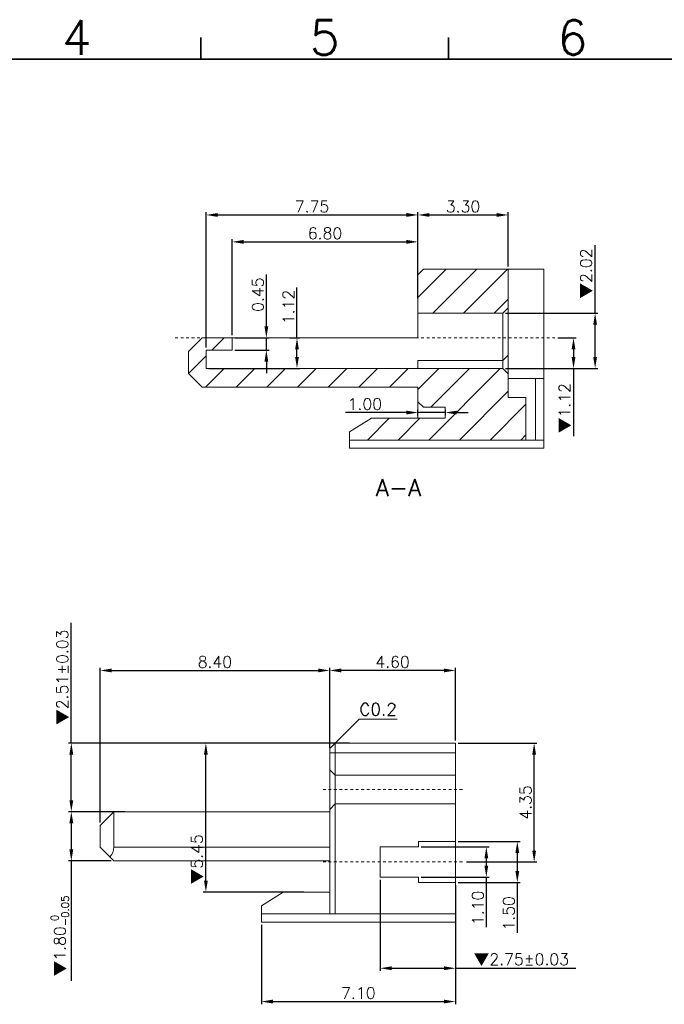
# Model space of a CAD drawing. Header units: millimetres. Extents: x -1657 to 8845, y -11980 to 3013.
# Tile 216 of 256: x 347 to 371, y 2300 to 2336. Entities that reach past the tile are written whole.
import ezdxf
from ezdxf.enums import TextEntityAlignment as Align

# ---------------------------------------------------------------- set-up
doc = ezdxf.new("R2010")
doc.units = ezdxf.units.MM
doc.linetypes.add('CENTER', pattern=[2, 1.25, -0.25, 0.25, -0.25])
doc.layers.add('51', color=6, linetype='CENTER')
doc.layers.add('FMT', color=7, linetype='Continuous', lineweight=35)
doc.layers.add('标注', color=3, linetype='Continuous', lineweight=9)
doc.styles.add('english', font='romans.shx', dxfattribs={"width": 0.75, "height": 2.5})
doc.styles.add('ROMANS', font='ROMANS.SHX')
doc.dimstyles.new('STANDARD$0', dxfattribs={"dimscale": 0.166667, "dimtxt": 2.5, "dimasz": 1.8, "dimexe": 0.5, "dimexo": 0.5, "dimgap": 1, "dimtad": 0, "dimzin": 0, "dimdsep": 46, "dimtxsty": 'ROMANS', "dimcen": 0, "dimclrd": 256, "dimclre": 256, "dimclrt": 4, "dimadec": 0, "dimazin": 0, "dimtfac": 0.7, "dimtofl": 0, "dimtmove": 0, "dimatfit": 3, "dimfxl": 0, "dimtolj": 1, "dimtzin": 0, "dimarcsym": 0})
pattern_1 = [(45, (473.4923, 1746.7367), (-0.561266, 0.561266), [])]

# ---------------------------------------------------------------- blocks, each defined once
blk = doc.blocks.new('*D239')
at = {"color": 0, "linetype": 'Continuous', "lineweight": -2, "ltscale": 5}
for p, q in [((359.37, 2309.163), (354.013, 2309.163)), ((354.113, 2304.133), (354.113, 2308.743)), ((357.694, 2303.713), (354.013, 2303.713))]:
    blk.add_line(p, q, dxfattribs=at)
at = {"color": 0, "linetype": 'Continuous', "ltscale": 5}
for points in [[(354.043, 2308.743), (354.183, 2308.743), (354.113, 2309.163)], [(354.043, 2304.133), (354.183, 2304.133), (354.113, 2303.713)]]:
    blk.add_solid(points, dxfattribs=at)
at = {"layer": 'Defpoints', "color": 0, "linetype": 'Continuous', "ltscale": 5}
for p in [(354.113, 2309.163), (359.47, 2309.163), (357.794, 2303.713)]:
    blk.add_point(p, dxfattribs=at)
at = {"color": 0, "linetype": 'Continuous', "lineweight": 9, "ltscale": 5, "insert": (353.803, 2304.911), "char_height": 0.42, "attachment_point": 5, "rotation": 90, "style": 'ROMANS'}
blk.add_mtext('\\A1;{\\fSimSun|b0|i0|c134|p6;▼}5.45', dxfattribs=at)
blk = doc.blocks.new('*D240')
at = {"color": 0, "linetype": 'Continuous', "lineweight": -2, "ltscale": 5}
for p, q in [((356.144, 2302.513), (356.144, 2299.605)), ((363.244, 2302.513), (363.244, 2299.605)), ((356.564, 2299.705), (362.824, 2299.705))]:
    blk.add_line(p, q, dxfattribs=at)
at = {"color": 0, "linetype": 'Continuous', "ltscale": 5}
for points in [[(356.564, 2299.775), (356.564, 2299.635), (356.144, 2299.705)], [(362.824, 2299.775), (362.824, 2299.635), (363.244, 2299.705)]]:
    blk.add_solid(points, dxfattribs=at)
at = {"layer": 'Defpoints', "color": 0, "linetype": 'Continuous', "ltscale": 5}
for p in [(356.144, 2302.613), (363.244, 2302.613), (363.244, 2299.705)]:
    blk.add_point(p, dxfattribs=at)
at = {"color": 0, "linetype": 'Continuous', "lineweight": 9, "ltscale": 5, "insert": (359.694, 2300.015), "char_height": 0.42, "attachment_point": 5, "style": 'ROMANS'}
blk.add_mtext('\\A1;7.10', dxfattribs=at)
blk = doc.blocks.new('*D241')
at = {"color": 0, "linetype": 'Continuous', "lineweight": -2, "ltscale": 5}
for p, q in [((350.244, 2306.253), (350.244, 2311.922)), ((350.664, 2311.822), (358.224, 2311.822)), ((358.644, 2309.063), (358.644, 2311.922))]:
    blk.add_line(p, q, dxfattribs=at)
at = {"color": 0, "linetype": 'Continuous', "ltscale": 5}
for points in [[(350.664, 2311.892), (350.664, 2311.752), (350.244, 2311.822)], [(358.224, 2311.892), (358.224, 2311.752), (358.644, 2311.822)]]:
    blk.add_solid(points, dxfattribs=at)
at = {"layer": 'Defpoints', "color": 0, "linetype": 'Continuous', "ltscale": 5}
for p in [(358.644, 2311.822), (358.644, 2308.963), (350.244, 2306.153)]:
    blk.add_point(p, dxfattribs=at)
at = {"color": 0, "linetype": 'Continuous', "lineweight": 9, "ltscale": 5, "insert": (354.444, 2312.132), "char_height": 0.42, "attachment_point": 5, "style": 'ROMANS'}
blk.add_mtext('\\A1;8.40', dxfattribs=at)
blk = doc.blocks.new('*D242')
at = {"color": 0, "linetype": 'Continuous', "lineweight": -2, "ltscale": 5}
for p, q in [((358.644, 2308.988), (358.644, 2311.922)), ((362.824, 2311.822), (359.064, 2311.822)), ((363.244, 2309.263), (363.244, 2311.922))]:
    blk.add_line(p, q, dxfattribs=at)
at = {"color": 0, "linetype": 'Continuous', "ltscale": 5}
for points in [[(359.064, 2311.892), (359.064, 2311.752), (358.644, 2311.822)], [(362.824, 2311.892), (362.824, 2311.752), (363.244, 2311.822)]]:
    blk.add_solid(points, dxfattribs=at)
at = {"layer": 'Defpoints', "color": 0, "linetype": 'Continuous', "ltscale": 5}
for p in [(358.644, 2311.822), (363.244, 2309.163), (358.644, 2308.888)]:
    blk.add_point(p, dxfattribs=at)
at = {"color": 0, "linetype": 'Continuous', "lineweight": 9, "ltscale": 5, "insert": (360.944, 2312.132), "char_height": 0.42, "attachment_point": 5, "style": 'ROMANS'}
blk.add_mtext('\\A1;4.60', dxfattribs=at)
blk = doc.blocks.new('*D243')
at = {"color": 0, "linetype": 'Continuous', "lineweight": -2, "ltscale": 5}
for p, q in [((349.19, 2309.163), (349.19, 2313.568)), ((358.744, 2309.163), (349.09, 2309.163)), ((349.19, 2307.073), (349.19, 2308.743)), ((350.644, 2306.653), (349.09, 2306.653))]:
    blk.add_line(p, q, dxfattribs=at)
at = {"color": 0, "linetype": 'Continuous', "ltscale": 5}
for points in [[(349.12, 2308.743), (349.26, 2308.743), (349.19, 2309.163)], [(349.12, 2307.073), (349.26, 2307.073), (349.19, 2306.653)]]:
    blk.add_solid(points, dxfattribs=at)
at = {"layer": 'Defpoints', "color": 0, "linetype": 'Continuous', "ltscale": 5}
for p in [(349.19, 2309.163), (358.844, 2309.163), (350.744, 2306.653)]:
    blk.add_point(p, dxfattribs=at)
at = {"color": 0, "linetype": 'Continuous', "lineweight": 9, "ltscale": 5, "insert": (348.88, 2311.575), "char_height": 0.42, "attachment_point": 5, "rotation": 90, "style": 'ROMANS'}
blk.add_mtext('\\A1;{\\fSimSun|b0|i0|c134|p6;▼}2.51%%p0.03', dxfattribs=at)
blk = doc.blocks.new('*D183')
at = {"color": 0, "linetype": 'Continuous', "lineweight": -2, "ltscale": 5}
for p, q in [((351.148, 2306.653), (349.09, 2306.653)), ((349.19, 2306.233), (349.19, 2305.273)), ((350.644, 2304.853), (349.09, 2304.853)), ((349.19, 2304.853), (349.19, 2300.466))]:
    blk.add_line(p, q, dxfattribs=at)
at = {"color": 0, "linetype": 'Continuous', "ltscale": 5}
for points in [[(349.12, 2306.233), (349.26, 2306.233), (349.19, 2306.653)], [(349.12, 2305.273), (349.26, 2305.273), (349.19, 2304.853)]]:
    blk.add_solid(points, dxfattribs=at)
at = {"layer": 'Defpoints', "color": 0, "linetype": 'Continuous', "ltscale": 5}
for p in [(349.19, 2306.653), (351.248, 2306.653), (350.744, 2304.853)]:
    blk.add_point(p, dxfattribs=at)
at = {"color": 0, "linetype": 'Continuous', "lineweight": 9, "ltscale": 5, "insert": (348.772, 2302.107), "char_height": 0.42, "attachment_point": 5, "rotation": 90, "style": 'ROMANS'}
blk.add_mtext('\\A1;{\\fSimSun|b0|i0|c134|p6;▼}1.80{\\H0.273000;\\S 0^ -0.05;}', dxfattribs=at)
blk = doc.blocks.new('*D244')
at = {"color": 0, "linetype": 'Continuous', "lineweight": -2, "ltscale": 5}
for p, q in [((363.344, 2305.563), (365.608, 2305.563)), ((365.508, 2305.143), (365.508, 2304.483)), ((363.344, 2304.063), (365.608, 2304.063)), ((365.508, 2304.063), (365.508, 2302.223))]:
    blk.add_line(p, q, dxfattribs=at)
at = {"color": 0, "linetype": 'Continuous', "ltscale": 5}
for points in [[(365.438, 2305.143), (365.578, 2305.143), (365.508, 2305.563)], [(365.438, 2304.483), (365.578, 2304.483), (365.508, 2304.063)]]:
    blk.add_solid(points, dxfattribs=at)
at = {"layer": 'Defpoints', "color": 0, "linetype": 'Continuous', "ltscale": 5}
for p in [(363.244, 2305.563), (363.244, 2304.063), (365.508, 2304.063)]:
    blk.add_point(p, dxfattribs=at)
at = {"color": 0, "linetype": 'Continuous', "lineweight": 9, "ltscale": 5, "insert": (365.198, 2302.933), "char_height": 0.42, "attachment_point": 5, "rotation": 90, "style": 'ROMANS'}
blk.add_mtext('\\A1;1.50', dxfattribs=at)
blk = doc.blocks.new('*D245')
at = {"color": 0, "linetype": 'Continuous', "lineweight": -2, "ltscale": 5}
for p, q in [((361.994, 2305.363), (364.475, 2305.363)), ((364.375, 2304.943), (364.375, 2304.683)), ((361.994, 2304.263), (364.475, 2304.263)), ((364.375, 2304.263), (364.375, 2302.423))]:
    blk.add_line(p, q, dxfattribs=at)
at = {"color": 0, "linetype": 'Continuous', "ltscale": 5}
for points in [[(364.305, 2304.943), (364.445, 2304.943), (364.375, 2305.363)], [(364.305, 2304.683), (364.445, 2304.683), (364.375, 2304.263)]]:
    blk.add_solid(points, dxfattribs=at)
at = {"layer": 'Defpoints', "color": 0, "linetype": 'Continuous', "ltscale": 5}
for p in [(361.894, 2305.363), (361.894, 2304.263), (364.375, 2304.263)]:
    blk.add_point(p, dxfattribs=at)
at = {"color": 0, "linetype": 'Continuous', "lineweight": 9, "ltscale": 5, "insert": (364.065, 2303.133), "char_height": 0.42, "attachment_point": 5, "rotation": 90, "style": 'ROMANS'}
blk.add_mtext('\\A1;1.10', dxfattribs=at)
blk = doc.blocks.new('*D246')
at = {"color": 0, "linetype": 'Continuous', "lineweight": -2, "ltscale": 5}
for p, q in [((360.494, 2304.163), (360.494, 2300.824)), ((363.244, 2303.963), (363.244, 2300.824)), ((360.914, 2300.924), (362.824, 2300.924)), ((363.244, 2300.924), (367.649, 2300.924))]:
    blk.add_line(p, q, dxfattribs=at)
at = {"color": 0, "linetype": 'Continuous', "ltscale": 5}
for points in [[(360.914, 2300.994), (360.914, 2300.854), (360.494, 2300.924)], [(362.824, 2300.994), (362.824, 2300.854), (363.244, 2300.924)]]:
    blk.add_solid(points, dxfattribs=at)
at = {"layer": 'Defpoints', "color": 0, "linetype": 'Continuous', "ltscale": 5}
for p in [(360.494, 2304.263), (363.244, 2304.063), (363.244, 2300.924)]:
    blk.add_point(p, dxfattribs=at)
at = {"color": 0, "linetype": 'Continuous', "lineweight": 9, "ltscale": 5, "insert": (365.656, 2301.234), "char_height": 0.42, "attachment_point": 5, "style": 'ROMANS'}
blk.add_mtext('\\A1;{\\fSimSun|b0|i0|c134|p6;▼}2.75%%p0.03', dxfattribs=at)
blk = doc.blocks.new('*D247')
at = {"color": 0, "linetype": 'Continuous', "lineweight": -2, "ltscale": 5}
for p, q in [((363.344, 2309.163), (366.225, 2309.163)), ((366.125, 2305.233), (366.125, 2308.743)), ((363.651, 2304.813), (366.225, 2304.813))]:
    blk.add_line(p, q, dxfattribs=at)
at = {"color": 0, "linetype": 'Continuous', "ltscale": 5}
for points in [[(366.055, 2308.743), (366.195, 2308.743), (366.125, 2309.163)], [(366.055, 2305.233), (366.195, 2305.233), (366.125, 2304.813)]]:
    blk.add_solid(points, dxfattribs=at)
at = {"layer": 'Defpoints', "color": 0, "linetype": 'Continuous', "ltscale": 5}
for p in [(363.244, 2309.163), (366.125, 2309.163), (363.551, 2304.813)]:
    blk.add_point(p, dxfattribs=at)
at = {"color": 0, "linetype": 'Continuous', "lineweight": 9, "ltscale": 5, "insert": (365.815, 2306.988), "char_height": 0.42, "attachment_point": 5, "rotation": 90, "style": 'ROMANS'}
blk.add_mtext('\\A1;4.35', dxfattribs=at)
blk = doc.blocks.new('*D200')
at = {"color": 0, "linetype": 'Continuous', "lineweight": -2, "ltscale": 5}
for p, q in [((368.355, 2324.895), (368.355, 2327.38)), ((365.073, 2324.895), (368.455, 2324.895)), ((368.355, 2323.295), (368.355, 2324.475)), ((365.073, 2322.875), (368.455, 2322.875))]:
    blk.add_line(p, q, dxfattribs=at)
at = {"color": 0, "linetype": 'Continuous', "ltscale": 5}
for points in [[(368.285, 2324.475), (368.425, 2324.475), (368.355, 2324.895)], [(368.285, 2323.295), (368.425, 2323.295), (368.355, 2322.875)]]:
    blk.add_solid(points, dxfattribs=at)
at = {"layer": 'Defpoints', "color": 0, "linetype": 'Continuous', "ltscale": 5}
for p in [(364.973, 2324.895), (368.355, 2324.895), (364.973, 2322.875)]:
    blk.add_point(p, dxfattribs=at)
at = {"color": 0, "linetype": 'Continuous', "lineweight": 9, "ltscale": 5, "insert": (368.045, 2326.348), "char_height": 0.42, "attachment_point": 5, "rotation": 90, "style": 'ROMANS'}
blk.add_mtext('\\A1;{\\fSimSun|b0|i0|c134|p6;▼}2.02', dxfattribs=at)
blk = doc.blocks.new('*D201')
at = {"color": 0, "linetype": 'Continuous', "lineweight": -2, "ltscale": 5}
for p, q in [((366.986, 2323.992), (367.666, 2323.992)), ((367.566, 2323.572), (367.566, 2323.295)), ((365.073, 2322.875), (367.666, 2322.875)), ((367.566, 2322.875), (367.566, 2320.39))]:
    blk.add_line(p, q, dxfattribs=at)
at = {"color": 0, "linetype": 'Continuous', "ltscale": 5}
for points in [[(367.496, 2323.572), (367.636, 2323.572), (367.566, 2323.992)], [(367.496, 2323.295), (367.636, 2323.295), (367.566, 2322.875)]]:
    blk.add_solid(points, dxfattribs=at)
at = {"layer": 'Defpoints', "color": 0, "linetype": 'Continuous', "ltscale": 5}
for p in [(366.886, 2323.992), (367.566, 2323.992), (364.973, 2322.875)]:
    blk.add_point(p, dxfattribs=at)
at = {"color": 0, "linetype": 'Continuous', "lineweight": 9, "ltscale": 5, "insert": (367.256, 2321.423), "char_height": 0.42, "attachment_point": 5, "rotation": 90, "style": 'ROMANS'}
blk.add_mtext('\\A1;{\\fSimSun|b0|i0|c134|p6;▼}1.12', dxfattribs=at)
blk = doc.blocks.new('*D202')
at = {"color": 0, "linetype": 'Continuous', "lineweight": -2, "ltscale": 5}
for p, q in [((357.447, 2323.992), (357.447, 2325.832)), ((357.177, 2323.992), (357.547, 2323.992)), ((357.447, 2323.295), (357.447, 2323.572)), ((354.223, 2322.875), (357.547, 2322.875))]:
    blk.add_line(p, q, dxfattribs=at)
at = {"color": 0, "linetype": 'Continuous', "ltscale": 5}
for points in [[(357.377, 2323.572), (357.517, 2323.572), (357.447, 2323.992)], [(357.377, 2323.295), (357.517, 2323.295), (357.447, 2322.875)]]:
    blk.add_solid(points, dxfattribs=at)
at = {"layer": 'Defpoints', "color": 0, "linetype": 'Continuous', "ltscale": 5}
for p in [(357.077, 2323.992), (354.123, 2322.875), (357.447, 2322.875)]:
    blk.add_point(p, dxfattribs=at)
at = {"color": 0, "linetype": 'Continuous', "lineweight": 9, "ltscale": 5, "insert": (357.137, 2325.122), "char_height": 0.42, "attachment_point": 5, "rotation": 90, "style": 'ROMANS'}
blk.add_mtext('\\A1;1.12', dxfattribs=at)
blk = doc.blocks.new('*D203')
at = {"color": 0, "linetype": 'Continuous', "lineweight": -2, "ltscale": 5}
for p, q in [((356.326, 2324.412), (356.326, 2326.312)), ((355.173, 2323.992), (356.426, 2323.992)), ((356.326, 2323.542), (356.326, 2323.992)), ((355.173, 2323.542), (356.426, 2323.542)), ((356.326, 2323.122), (356.326, 2322.702))]:
    blk.add_line(p, q, dxfattribs=at)
at = {"color": 0, "linetype": 'Continuous', "ltscale": 5}
for points in [[(356.256, 2324.412), (356.396, 2324.412), (356.326, 2323.992)], [(356.256, 2323.122), (356.396, 2323.122), (356.326, 2323.542)]]:
    blk.add_solid(points, dxfattribs=at)
at = {"layer": 'Defpoints', "color": 0, "linetype": 'Continuous', "ltscale": 5}
for p in [(355.073, 2323.992), (356.326, 2323.992), (355.073, 2323.542)]:
    blk.add_point(p, dxfattribs=at)
at = {"color": 0, "linetype": 'Continuous', "lineweight": 9, "ltscale": 5, "insert": (356.016, 2325.572), "char_height": 0.42, "attachment_point": 5, "rotation": 90, "style": 'ROMANS'}
blk.add_mtext('\\A1;0.45', dxfattribs=at)
blk = doc.blocks.new('*D204')
at = {"color": 0, "linetype": 'Continuous', "lineweight": -2, "ltscale": 5}
for p, q in [((361.453, 2321.26), (359.222, 2321.26)), ((361.873, 2321.155), (361.873, 2321.36)), ((362.873, 2321.26), (361.873, 2321.26)), ((362.873, 2321.355), (362.873, 2321.16)), ((363.293, 2321.26), (363.713, 2321.26))]:
    blk.add_line(p, q, dxfattribs=at)
at = {"color": 0, "linetype": 'Continuous', "ltscale": 5}
for points in [[(361.453, 2321.33), (361.453, 2321.19), (361.873, 2321.26)], [(363.293, 2321.33), (363.293, 2321.19), (362.873, 2321.26)]]:
    blk.add_solid(points, dxfattribs=at)
at = {"layer": 'Defpoints', "color": 0, "linetype": 'Continuous', "ltscale": 5}
for p in [(361.873, 2321.26), (362.873, 2321.455), (361.873, 2321.055)]:
    blk.add_point(p, dxfattribs=at)
at = {"color": 0, "linetype": 'Continuous', "lineweight": 9, "ltscale": 5, "insert": (359.932, 2321.57), "char_height": 0.42, "attachment_point": 5, "style": 'ROMANS'}
blk.add_mtext('\\A1;1.00', dxfattribs=at)
blk = doc.blocks.new('*D205')
at = {"color": 0, "linetype": 'Continuous', "lineweight": -2, "ltscale": 5}
for p, q in [((361.873, 2325.435), (361.873, 2328.591)), ((362.293, 2328.491), (364.753, 2328.491)), ((365.173, 2326.605), (365.173, 2328.591))]:
    blk.add_line(p, q, dxfattribs=at)
at = {"color": 0, "linetype": 'Continuous', "ltscale": 5}
for points in [[(362.293, 2328.561), (362.293, 2328.421), (361.873, 2328.491)], [(364.753, 2328.561), (364.753, 2328.421), (365.173, 2328.491)]]:
    blk.add_solid(points, dxfattribs=at)
at = {"layer": 'Defpoints', "color": 0, "linetype": 'Continuous', "ltscale": 5}
for p in [(365.173, 2328.491), (365.173, 2326.505), (361.873, 2325.335)]:
    blk.add_point(p, dxfattribs=at)
at = {"color": 0, "linetype": 'Continuous', "lineweight": 9, "ltscale": 5, "insert": (363.523, 2328.801), "char_height": 0.42, "attachment_point": 5, "style": 'ROMANS'}
blk.add_mtext('\\A1;3.30', dxfattribs=at)
blk = doc.blocks.new('*D206')
at = {"color": 0, "linetype": 'Continuous', "lineweight": -2, "ltscale": 5}
for p, q in [((354.123, 2323.642), (354.123, 2328.591)), ((354.543, 2328.491), (361.453, 2328.491)), ((361.873, 2326.894), (361.873, 2328.591))]:
    blk.add_line(p, q, dxfattribs=at)
at = {"color": 0, "linetype": 'Continuous', "ltscale": 5}
for points in [[(354.543, 2328.561), (354.543, 2328.421), (354.123, 2328.491)], [(361.453, 2328.561), (361.453, 2328.421), (361.873, 2328.491)]]:
    blk.add_solid(points, dxfattribs=at)
at = {"layer": 'Defpoints', "color": 0, "linetype": 'Continuous', "ltscale": 5}
for p in [(361.873, 2328.491), (361.873, 2326.794), (354.123, 2323.542)]:
    blk.add_point(p, dxfattribs=at)
at = {"color": 0, "linetype": 'Continuous', "lineweight": 9, "ltscale": 5, "insert": (357.998, 2328.801), "char_height": 0.42, "attachment_point": 5, "style": 'ROMANS'}
blk.add_mtext('\\A1;7.75', dxfattribs=at)
blk = doc.blocks.new('*D207')
at = {"color": 0, "linetype": 'Continuous', "lineweight": -2, "ltscale": 5}
for p, q in [((355.073, 2324.092), (355.073, 2327.607)), ((355.493, 2327.507), (361.453, 2327.507)), ((361.873, 2326.894), (361.873, 2327.607))]:
    blk.add_line(p, q, dxfattribs=at)
at = {"color": 0, "linetype": 'Continuous', "ltscale": 5}
for points in [[(355.493, 2327.577), (355.493, 2327.437), (355.073, 2327.507)], [(361.453, 2327.577), (361.453, 2327.437), (361.873, 2327.507)]]:
    blk.add_solid(points, dxfattribs=at)
at = {"layer": 'Defpoints', "color": 0, "linetype": 'Continuous', "ltscale": 5}
for p in [(361.873, 2327.507), (361.873, 2326.794), (355.073, 2323.992)]:
    blk.add_point(p, dxfattribs=at)
at = {"color": 0, "linetype": 'Continuous', "lineweight": 9, "ltscale": 5, "insert": (358.473, 2327.817), "char_height": 0.42, "attachment_point": 5, "style": 'ROMANS'}
blk.add_mtext('\\A1;6.80', dxfattribs=at)

msp = doc.modelspace()

# ---------------------------------------------------------------- hatches: boundary and pattern name
at = {"layer": '标注', "lineweight": 9, "ltscale": 0.5}
h = msp.add_hatch(dxfattribs=at)
h.set_pattern_fill('ANSI31', color=4, scale=0.25, style=0)
h.set_pattern_definition(pattern_1)
h.paths.add_polyline_path([(364.9733, 2324.8955), (365.1733, 2325.0955), (365.1733, 2326.5055), (362.0733, 2326.5055), (361.8733, 2326.3055), (361.8733, 2324.8955)], flags=0)
h = msp.add_hatch(dxfattribs=at)
h.set_pattern_fill('ANSI31', color=4, scale=0.25, style=0)
h.set_pattern_definition(pattern_1)
h.paths.add_polyline_path([(365.1733, 2322.6755), (364.9733, 2322.8755), (354.1233, 2322.8755), (354.1233, 2323.5425), (355.0733, 2323.5425), (355.0733, 2323.9925), (353.9733, 2323.9925), (353.4733, 2323.4925), (353.4733, 2322.6925), (353.9733, 2322.1925), (361.8733, 2322.1925), (361.8733, 2321.6555), (362.0733, 2321.4555), (362.8733, 2321.4555), (362.8733, 2321.0555), (360.1733, 2321.0555), (359.3733, 2320.5555), (359.3733, 2320.2555), (365.8233, 2320.2555), (365.8233, 2321.8055), (365.1733, 2321.8055)], flags=0)

# ---------------------------------------------------------------- linework, layer by layer
at = {"color": 7, "linetype": 'Continuous', "lineweight": 15}
for p, q in [((361.8733, 2326.3055), (362.0733, 2326.5055)), ((361.8733, 2324.8955), (361.8733, 2326.3055)), ((365.1733, 2326.5055), (362.0733, 2326.5055)), ((365.1733, 2326.5055), (366.4733, 2326.5055)), ((365.1733, 2326.5055), (365.1733, 2325.0955)), ((366.4733, 2322.5055), (366.4733, 2326.5055)), ((361.8733, 2324.8955), (361.8733, 2323.9925)), ((361.8733, 2324.8955), (364.9733, 2324.8955)), ((365.1733, 2325.0955), (364.9733, 2324.8955)), ((364.9733, 2323.1655), (364.9733, 2324.8955)), ((365.1733, 2325.0955), (365.1733, 2323.3655)), ((353.4733, 2323.4925), (353.9733, 2323.9925)), ((355.0733, 2323.9925), (353.9733, 2323.9925)), ((355.0733, 2323.9925), (361.8733, 2323.9925)), ((355.0733, 2323.5425), (355.0733, 2323.9925)), ((353.4733, 2322.6925), (353.4733, 2323.4925)), ((354.1233, 2322.8755), (354.1233, 2323.5425)), ((354.1233, 2323.5425), (355.0733, 2323.5425)), ((365.1733, 2323.3655), (364.9733, 2323.1655)), ((365.1733, 2323.3655), (365.1733, 2322.6755)), ((361.8733, 2323.1655), (364.9733, 2323.1655)), ((361.8733, 2323.1655), (361.8733, 2322.8755)), ((364.9733, 2322.8755), (364.9733, 2323.1655)), ((353.9733, 2322.1925), (353.4733, 2322.6925)), ((364.9733, 2322.8755), (354.1233, 2322.8755)), ((364.9733, 2322.8755), (365.1733, 2322.6755)), ((365.1733, 2322.6755), (365.1733, 2321.8055)), ((365.1733, 2322.5055), (366.1733, 2322.5055)), ((366.1733, 2322.5055), (366.4733, 2322.5055)), ((366.1733, 2320.2555), (366.1733, 2322.5055)), ((366.4733, 2322.5055), (366.4733, 2320.2555)), ((353.9733, 2322.1925), (361.8733, 2322.1925)), ((361.8733, 2321.6555), (361.8733, 2322.1925)), ((361.8733, 2321.6555), (361.8733, 2321.0555)), ((362.0733, 2321.4555), (361.8733, 2321.6555)), ((365.8233, 2321.8055), (365.1733, 2321.8055)), ((365.8233, 2321.8055), (365.8233, 2320.2555)), ((362.0733, 2321.4555), (362.8733, 2321.4555)), ((362.8733, 2321.0555), (362.8733, 2321.4555)), ((359.3733, 2320.5555), (360.1733, 2321.0555)), ((362.8733, 2321.0555), (360.1733, 2321.0555)), ((359.3733, 2320.5555), (359.3733, 2320.2555)), ((359.3733, 2320.2555), (359.3733, 2319.9555)), ((359.3733, 2320.2555), (365.8233, 2320.2555)), ((365.8233, 2320.2555), (366.1733, 2320.2555)), ((366.4733, 2320.2555), (366.1733, 2320.2555)), ((366.4733, 2320.2555), (366.4733, 2319.9555)), ((359.3733, 2319.9555), (366.4733, 2319.9555)), ((358.8436, 2309.163), (358.6436, 2308.963)), ((358.6436, 2308.813), (358.6436, 2308.963)), ((358.8436, 2309.163), (358.8436, 2308.813)), ((358.8436, 2309.163), (363.2436, 2309.163)), ((361.9436, 2309.163), (363.2436, 2309.163)), ((363.2436, 2309.163), (363.2436, 2308.813)), ((358.6436, 2308.188), (358.6436, 2308.813)), ((358.8436, 2308.813), (358.6436, 2308.813)), ((363.2436, 2308.813), (358.8436, 2308.813)), ((358.8436, 2308.813), (358.8436, 2308.013)), ((363.2436, 2308.013), (363.2436, 2308.813)), ((358.8436, 2307.988), (358.6436, 2308.188)), ((358.6436, 2307.928), (358.6436, 2308.188)), ((358.6436, 2306.713), (358.6436, 2307.953)), ((358.8436, 2308.013), (358.8436, 2306.913)), ((358.8436, 2307.988), (363.2436, 2307.988)), ((363.2436, 2306.913), (363.2436, 2308.013)), ((358.6436, 2306.738), (358.8436, 2306.938)), ((358.8436, 2306.938), (363.2436, 2306.938)), ((358.8436, 2306.913), (358.8436, 2302.913)), ((363.2436, 2305.563), (363.2436, 2306.913)), ((350.7436, 2306.653), (350.2436, 2306.153)), ((350.7436, 2306.653), (358.6436, 2306.653)), ((350.7436, 2305.353), (350.7436, 2306.653)), ((350.7436, 2306.653), (358.6436, 2306.653)), ((358.6436, 2302.913), (358.6436, 2306.713)), ((358.6436, 2306.593), (358.6436, 2305.353)), ((350.2436, 2306.153), (350.2436, 2305.353)), ((350.2436, 2305.353), (350.5972, 2304.9994)), ((358.6436, 2305.353), (350.7436, 2305.353)), ((358.6436, 2305.353), (358.6436, 2305.093)), ((361.8936, 2305.363), (360.4936, 2305.363)), ((360.4936, 2305.363), (360.4936, 2304.263)), ((361.8936, 2305.563), (363.2436, 2305.563)), ((361.8936, 2305.563), (361.8936, 2305.363)), ((363.2436, 2304.063), (363.2436, 2305.563)), ((350.5972, 2304.9994), (350.7436, 2304.853)), ((358.6436, 2305.093), (358.6436, 2304.493)), ((350.7436, 2304.853), (358.6436, 2304.853)), ((358.6436, 2304.493), (358.6436, 2304.343)), ((360.4936, 2304.263), (361.8936, 2304.263)), ((361.8936, 2304.263), (361.8936, 2304.063)), ((361.8936, 2304.063), (363.2436, 2304.063)), ((363.2436, 2302.913), (363.2436, 2304.063)), ((356.9436, 2303.713), (356.1436, 2303.213)), ((356.9436, 2303.713), (358.6436, 2303.713)), ((356.1436, 2302.913), (356.1436, 2303.213)), ((356.1436, 2302.913), (358.6436, 2302.913)), ((356.1436, 2302.913), (356.1436, 2302.613)), ((358.8436, 2302.913), (358.6436, 2302.913)), ((358.8436, 2302.913), (363.2436, 2302.913)), ((363.2436, 2302.913), (363.2436, 2302.613)), ((356.1436, 2302.613), (363.2436, 2302.613))]:
    msp.add_line(p, q, dxfattribs=at)
at = {"color": 3, "linetype": 'Continuous', "lineweight": 9}
for q in [(358.8436, 2309.163), (361.108, 2310.0438)]:
    msp.add_line((359.7221, 2310.0414), q, dxfattribs=at)
at = {"color": 7, "linetype": 'Continuous', "lineweight": 15}
msp.add_arc((350.2436, 2305.353), 0.5, 315, 0, dxfattribs=at)
at = {"layer": '51', "color": 1, "lineweight": 9, "ltscale": 0.03}
for p, q in [((352.992, 2323.9925), (366.8863, 2323.9925)), ((358.399, 2307.463), (363.5512, 2307.463)), ((358.399, 2304.813), (363.5512, 2304.813))]:
    msp.add_line(p, q, dxfattribs=at)
at = {"layer": 'FMT'}
for p, q in [((353.923, 2334.19), (353.923, 2334.9813)), ((362.9939, 2334.19), (362.9939, 2334.9813)), ((362.9939, 2334.19), (362.9939, 2334.9813)), ((317.6298, 2334.19), (399.287, 2334.19))]:
    msp.add_line(p, q, dxfattribs=at)

# ---------------------------------------------------------------- texts
at = {"color": 3, "linetype": 'Continuous', "lineweight": 9, "insert": (360.331, 2318.8222), "char_height": 0.627278, "attachment_point": 1}
msp.add_mtext('{\\Fromans.shx|c0;A-A}', dxfattribs=at)
at = {"layer": 'FMT', "style": 'english'}
for s, p in [('4', (349.3875, 2334.3483)), ('5', (358.4584, 2334.3483)), ('6', (367.5293, 2334.3483))]:
    msp.add_text(s, height=1.266, dxfattribs=at).set_placement(p, align=Align.CENTER)
at = {"layer": '标注', "ltscale": 0.5, "insert": (359.7293, 2310.6218), "char_height": 0.45, "width": 1.593959, "attachment_point": 1}
msp.add_mtext('{\\Fromans.shx|c0;C0.2}', dxfattribs=at)

# ---------------------------------------------------------------- dimensions: what is measured, and where the dimension line sits
at = {"color": 3, "linetype": 'Continuous', "lineweight": 9}
for base, p1, p2, picture, middle in [((361.8733, 2328.4906), (354.1233, 2323.5425), (361.8733, 2326.794), '*D206', (357.9983, 2328.8006)), ((365.1733, 2328.4906), (361.8733, 2325.3355), (365.1733, 2326.5055), '*D205', (363.5233, 2328.8006)), ((361.8733, 2327.5066), (355.0733, 2323.9925), (361.8733, 2326.794), '*D207', (358.4733, 2327.8166)), ((358.6436, 2311.822), (350.2436, 2306.153), (358.6436, 2308.963), '*D241', (354.4436, 2312.132)), ((358.6436, 2311.822), (363.2436, 2309.163), (358.6436, 2308.888), '*D242', (360.9436, 2312.132)), ((363.2436, 2299.7046), (356.1436, 2302.613), (363.2436, 2302.613), '*D240', (359.6936, 2300.0146))]:
    dim = msp.add_linear_dim(base=base, p1=p1, p2=p2, dimstyle='STANDARD$0', override={"dimscale": 1, "dimtxt": 0.42, "dimasz": 0.42, "dimexe": 0.1, "dimexo": 0.1, "dimgap": 0.1, "dimtad": 1, "dimrnd": 0.0005, "dimzin": 1, "dimcen": 0.09, "dimdle": 1, "dimclrd": 0, "dimclre": 0, "dimclrt": 0, "dimadec": 3, "dimazin": 2, "dimtfac": 1, "dimtofl": 1}, dxfattribs=at)
    dim.commit()
    dim.dimension.update_dxf_attribs({"geometry": picture, "text_midpoint": middle})
for base, p1, p2, text, picture, middle in [((368.3547, 2324.8955), (364.9733, 2322.8755), (364.9733, 2324.8955), '{\\fSimSun|b0|i0|c134|p6;\\M+2A1BF}<>', '*D200', (368.0447, 2326.348)), ((349.1904, 2309.163), (350.7436, 2306.653), (358.8436, 2309.163), '{\\fSimSun|b0|i0|c134|p6;\\M+2A1BF}<>%%p0.03', '*D243', (348.8804, 2311.5755))]:
    dim = msp.add_linear_dim(base=base, p1=p1, p2=p2, angle=90, text=text, dimstyle='STANDARD$0', override={"dimscale": 1, "dimtxt": 0.42, "dimasz": 0.42, "dimexe": 0.1, "dimexo": 0.1, "dimgap": 0.1, "dimtad": 1, "dimrnd": 0.0005, "dimzin": 1, "dimcen": 0.09, "dimdle": 1, "dimclrd": 0, "dimclre": 0, "dimclrt": 0, "dimadec": 3, "dimazin": 2, "dimtfac": 1, "dimtofl": 1}, dxfattribs=at)
    dim.commit()
    dim.dimension.update_dxf_attribs({"geometry": picture, "text_midpoint": middle})
for base, p1, p2, picture, middle in [((356.3263, 2323.9925), (355.0733, 2323.5425), (355.0733, 2323.9925), '*D203', (356.0163, 2325.5725)), ((366.1254, 2309.163), (363.5512, 2304.813), (363.2436, 2309.163), '*D247', (365.8154, 2306.988)), ((364.3752, 2304.263), (361.8936, 2305.363), (361.8936, 2304.263), '*D245', (364.0652, 2303.133))]:
    dim = msp.add_linear_dim(base=base, p1=p1, p2=p2, angle=90, dimstyle='STANDARD$0', override={"dimscale": 1, "dimtxt": 0.42, "dimasz": 0.42, "dimexe": 0.1, "dimexo": 0.1, "dimgap": 0.1, "dimtad": 1, "dimrnd": 0.0005, "dimzin": 1, "dimcen": 0.09, "dimdle": 1, "dimclrd": 0, "dimclre": 0, "dimclrt": 0, "dimadec": 3, "dimazin": 2, "dimtfac": 1, "dimtofl": 1}, dxfattribs=at)
    dim.commit()
    dim.dimension.update_dxf_attribs({"geometry": picture, "text_midpoint": middle})
for base, p1, p2, picture, middle in [((357.4469, 2322.8755), (357.0768, 2323.9925), (354.1233, 2322.8755), '*D202', (357.4469, 2325.1225)), ((365.508, 2304.063), (363.2436, 2305.563), (363.2436, 2304.063), '*D244', (365.508, 2302.933))]:
    dim = msp.add_linear_dim(base=base, p1=p1, p2=p2, angle=90, dimstyle='STANDARD$0', override={"dimscale": 1, "dimtxt": 0.42, "dimasz": 0.42, "dimexe": 0.1, "dimexo": 0.1, "dimgap": 0.1, "dimtad": 1, "dimrnd": 0.0005, "dimzin": 1, "dimcen": 0.09, "dimdle": 1, "dimclrd": 0, "dimclre": 0, "dimclrt": 0, "dimadec": 3, "dimazin": 2, "dimtfac": 1, "dimtofl": 1}, dxfattribs=at)
    dim.commit()
    dim.dimension.update_dxf_attribs({"geometry": picture, "text_midpoint": middle, "dimtype": 160})
for base, p1, p2, override, picture, middle in [((367.5655, 2323.9925), (364.9733, 2322.8755), (366.8863, 2323.9925), {"dimscale": 1, "dimtxt": 0.42, "dimasz": 0.42, "dimexe": 0.1, "dimexo": 0.1, "dimgap": 0.1, "dimtad": 1, "dimrnd": 0.0005, "dimzin": 1, "dimcen": 0.09, "dimdle": 1, "dimclrd": 0, "dimclre": 0, "dimclrt": 0, "dimadec": 3, "dimazin": 2, "dimtfac": 1, "dimtofl": 1}, '*D201', (367.5655, 2321.423)), ((354.1128, 2309.163), (357.7936, 2303.713), (359.4704, 2309.163), {"dimscale": 1, "dimtxt": 0.42, "dimasz": 0.42, "dimexe": 0.1, "dimexo": 0.1, "dimgap": 0.1, "dimtad": 1, "dimrnd": 0.0005, "dimzin": 1, "dimcen": 0.09, "dimdle": 1, "dimclrd": 0, "dimclre": 0, "dimclrt": 0, "dimadec": 3, "dimazin": 2, "dimtfac": 1, "dimtofl": 1}, '*D239', (354.1128, 2304.9106)), ((349.1904, 2306.653), (350.7436, 2304.853), (351.2476, 2306.653), {"dimscale": 1, "dimtxt": 0.42, "dimasz": 0.42, "dimexe": 0.1, "dimexo": 0.1, "dimgap": 0.1, "dimtad": 1, "dimrnd": 0.0005, "dimzin": 1, "dimcen": 0.09, "dimdle": 1, "dimclrd": 0, "dimclre": 0, "dimclrt": 0, "dimadec": 3, "dimazin": 2, "dimtol": 1, "dimtp": 0, "dimtm": 0.05, "dimtfac": 0.65, "dimtofl": 1, "dimtzin": 8}, '*D183', (349.1904, 2302.1067))]:
    dim = msp.add_linear_dim(base=base, p1=p1, p2=p2, angle=90, text='{\\fSimSun|b0|i0|c134|p6;\\M+2A1BF}<>', dimstyle='STANDARD$0', override=override, dxfattribs=at)
    dim.commit()
    dim.dimension.update_dxf_attribs({"geometry": picture, "text_midpoint": middle, "dimtype": 160})
dim = msp.add_linear_dim(base=(361.8733, 2321.2595), p1=(362.8733, 2321.4555), p2=(361.8733, 2321.0555), dimstyle='STANDARD$0', override={"dimscale": 1, "dimtxt": 0.42, "dimasz": 0.42, "dimexe": 0.1, "dimexo": 0.1, "dimgap": 0.1, "dimtad": 1, "dimrnd": 0.0005, "dimzin": 1, "dimcen": 0.09, "dimdle": 1, "dimclrd": 0, "dimclre": 0, "dimclrt": 0, "dimadec": 3, "dimazin": 2, "dimtfac": 1, "dimtofl": 1}, dxfattribs=at)
dim.commit()
dim.dimension.update_dxf_attribs({"geometry": '*D204', "text_midpoint": (359.9325, 2321.2595), "dimtype": 160})
dim = msp.add_linear_dim(base=(363.2436, 2300.9243), p1=(360.4936, 2304.263), p2=(363.2436, 2304.063), text='{\\fSimSun|b0|i0|c134|p6;\\M+2A1BF}<>%%p0.03', dimstyle='STANDARD$0', override={"dimscale": 1, "dimtxt": 0.42, "dimasz": 0.42, "dimexe": 0.1, "dimexo": 0.1, "dimgap": 0.1, "dimtad": 1, "dimrnd": 0.0005, "dimzin": 1, "dimcen": 0.09, "dimdle": 1, "dimclrd": 0, "dimclre": 0, "dimclrt": 0, "dimadec": 3, "dimazin": 2, "dimtfac": 1, "dimtofl": 1}, dxfattribs=at)
dim.commit()
dim.dimension.update_dxf_attribs({"geometry": '*D246', "text_midpoint": (365.6561, 2300.9243), "dimtype": 160})

doc.saveas('drawing.dxf')
